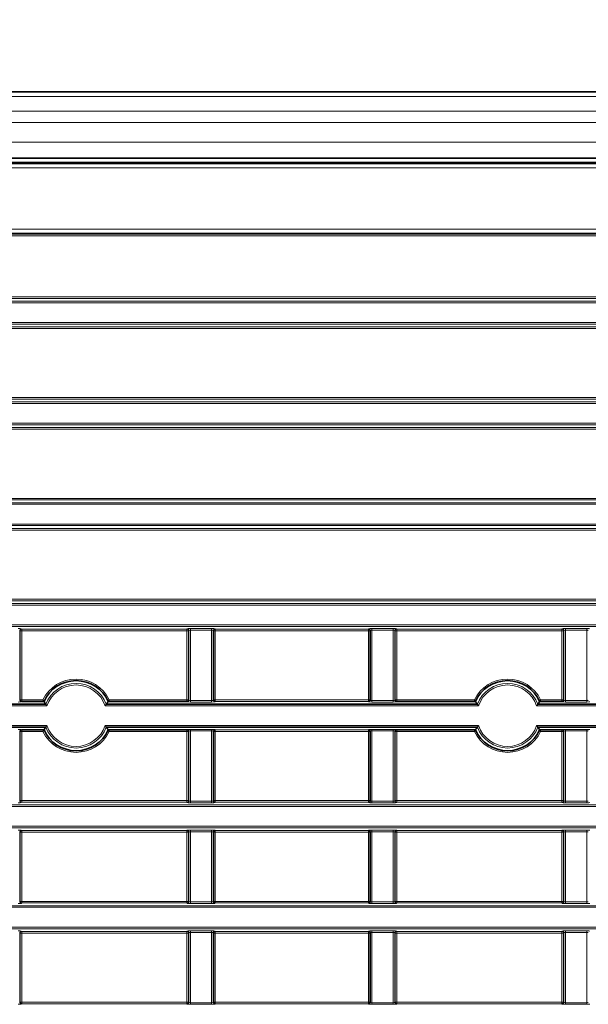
# Model space of a CAD drawing. Header units: millimetres. Extents: x 0 to 1118, y 0 to 864.
# Tile 100 of 256: x 91 to 109, y 505 to 535. Entities that reach past the tile are written whole.
import ezdxf

# ---------------------------------------------------------------- set-up
doc = ezdxf.new("R2010")
doc.units = ezdxf.units.MM
doc.styles.add('SLDTEXTSTYLE0', font='TXT', dxfattribs={"width": 0.605})
doc.dimstyles.new('SLDDIMSTYLE0', dxfattribs={"dimtxt": 3.175, "dimasz": 4.572, "dimexe": 0, "dimexo": 0.0625, "dimgap": 0.79375, "dimtad": 0, "dimtih": 1, "dimtoh": 1, "dimdec": 1, "dimlfac": 4, "dimrnd": 1e-09, "dimzin": 12, "dimdsep": 46, "dimtxsty": 'SLDTEXTSTYLE0', "dimsah": 1, "dimcen": 0.09, "dimadec": 0, "dimazin": 3, "dimtfac": 1, "dimtofl": 0, "dimtmove": 0, "dimatfit": 3, "dimfxl": 1, "dimfrac": 2, "dimtolj": 1, "dimtzin": 12, "dimarcsym": 0})
doc.dimstyles.new('SLDDIMSTYLE1', dxfattribs={"dimtxt": 3.175, "dimasz": 4.572, "dimexe": 0, "dimexo": 0.0625, "dimgap": 0.79375, "dimtad": 0, "dimtih": 1, "dimtoh": 1, "dimdec": 1, "dimlfac": 4, "dimrnd": 1e-09, "dimzin": 4, "dimdsep": 46, "dimtxsty": 'SLDTEXTSTYLE0', "dimsah": 1, "dimcen": 0.09, "dimadec": 0, "dimazin": 1, "dimtfac": 1, "dimtofl": 0, "dimtmove": 0, "dimatfit": 3, "dimfxl": 1, "dimfrac": 2, "dimtolj": 1, "dimtzin": 12, "dimarcsym": 0})

# ---------------------------------------------------------------- blocks, each defined once
blk = doc.blocks.new('_D')
at = {"color": 7, "linetype": 'Continuous', "lineweight": 0}
for p, q in [((142.949, 580.599), (141.858, 580.599)), ((141.858, 580.599), (141.858, 575.727)), ((151.438, 580.599), (152.529, 580.599)), ((152.529, 580.599), (152.529, 575.727)), ((26.374, 533.894), (26.374, 579.763)), ((257.099, 507.333), (257.099, 579.763)), ((26.374, 578.163), (129.126, 578.163)), ((257.099, 578.163), (154.347, 578.163)), ((141.858, 575.727), (142.949, 575.727)), ((152.529, 575.727), (151.438, 575.727))]:
    blk.add_line(p, q, dxfattribs=at)
at = {"color": 7, "linetype": 'Continuous', "lineweight": 18}
for points in [[(26.374, 578.163), (30.946, 577.401), (30.946, 578.925)], [(257.099, 578.163), (252.527, 578.925), (252.527, 577.401)]]:
    blk.add_solid(points, dxfattribs=at)
at = {"color": 7, "linetype": 'Continuous', "lineweight": 18, "char_height": 3.175, "attachment_point": 1, "style": 'SLDTEXTSTYLE0'}
for s, insert in [('922.9', (129.852, 579.819)), ('36.3', (142.949, 579.819))]:
    blk.add_mtext(s, dxfattribs=dict(at, insert=insert))
blk = doc.blocks.new('_D_1')
at = {"color": 7, "linetype": 'Continuous', "lineweight": 0}
for p, q in [((131.712, 569.439), (130.62, 569.439)), ((130.62, 569.439), (130.62, 564.566)), ((140.2, 569.439), (141.292, 569.439)), ((141.292, 569.439), (141.292, 564.566)), ((26.374, 529.101), (26.374, 568.602)), ((234.624, 526.227), (234.624, 568.602)), ((26.374, 567.002), (117.889, 567.002)), ((234.624, 567.002), (143.11, 567.002)), ((130.62, 564.566), (131.712, 564.566)), ((141.292, 564.566), (140.2, 564.566))]:
    blk.add_line(p, q, dxfattribs=at)
at = {"color": 7, "linetype": 'Continuous', "lineweight": 18}
for points in [[(26.374, 567.002), (30.946, 566.24), (30.946, 567.764)], [(234.624, 567.002), (230.052, 567.764), (230.052, 566.24)]]:
    blk.add_solid(points, dxfattribs=at)
at = {"color": 7, "linetype": 'Continuous', "lineweight": 18, "char_height": 3.175, "attachment_point": 1, "style": 'SLDTEXTSTYLE0'}
for s, insert in [('833.0', (118.615, 568.659)), ('32.8', (131.712, 568.659))]:
    blk.add_mtext(s, dxfattribs=dict(at, insert=insert))
blk = doc.blocks.new('_D_2')
at = {"color": 7, "linetype": 'Continuous', "lineweight": 0}
for p, q in [((131.712, 558.272), (130.62, 558.272)), ((130.62, 558.272), (130.62, 553.4)), ((140.2, 558.272), (141.292, 558.272)), ((141.292, 558.272), (141.292, 553.4)), ((29.477, 516.602), (29.477, 557.436)), ((231.522, 516.602), (231.522, 557.436)), ((29.477, 555.836), (117.889, 555.836)), ((231.522, 555.836), (143.11, 555.836)), ((130.62, 553.4), (131.712, 553.4)), ((141.292, 553.4), (140.2, 553.4))]:
    blk.add_line(p, q, dxfattribs=at)
at = {"color": 7, "linetype": 'Continuous', "lineweight": 18}
for points in [[(29.477, 555.836), (34.049, 555.074), (34.049, 556.598)], [(231.522, 555.836), (226.95, 556.598), (226.95, 555.074)]]:
    blk.add_solid(points, dxfattribs=at)
at = {"color": 7, "linetype": 'Continuous', "lineweight": 18, "char_height": 3.175, "attachment_point": 1, "style": 'SLDTEXTSTYLE0'}
for s, insert in [('808.2', (118.615, 557.492)), ('31.8', (131.712, 557.492))]:
    blk.add_mtext(s, dxfattribs=dict(at, insert=insert))

msp = doc.modelspace()

# ---------------------------------------------------------------- linework, layer by layer
at = {"color": 7, "linetype": 'Continuous', "lineweight": 35}
for p, q in [((222.4616, 533.2514), (38.5366, 533.2514)), ((222.4616, 531.1889), (38.5366, 531.1889)), ((37.7499, 531.0434), (223.2483, 531.0434)), ((91.0642, 514.3387), (91.7553, 514.3387)), ((93.7429, 514.3387), (96.184, 514.3387)), ((105.1303, 514.3387), (102.6892, 514.3387)), ((107.809, 514.3387), (107.1179, 514.3387)), ((91.8121, 514.2539), (59.4362, 514.2539)), ((93.6862, 514.2539), (105.1871, 514.2539)), ((107.0612, 514.2539), (139.4371, 514.2539)), ((59.4362, 513.5414), (91.8121, 513.5414)), ((91.7553, 513.4567), (91.0642, 513.4567)), ((105.1871, 513.5414), (93.6862, 513.5414)), ((96.184, 513.4567), (93.7429, 513.4567)), ((102.6892, 513.4567), (105.1303, 513.4567)), ((139.4371, 513.5414), (107.0612, 513.5414)), ((107.1179, 513.4567), (107.809, 513.4567))]:
    msp.add_line(p, q, dxfattribs=at)
at = {"color": 7, "linetype": 'Continuous', "lineweight": 18}
for p, q in [((222.4616, 533.105), (38.5366, 533.105)), ((222.4616, 532.6479), (38.5366, 532.6479)), ((222.4616, 532.2943), (38.5366, 532.2943)), ((222.4616, 531.6889), (38.5366, 531.6889)), ((222.4616, 531.0639), (38.5366, 531.0639)), ((37.7608, 531.0171), (223.2374, 531.0171)), ((223.2374, 530.8922), (37.7608, 530.8922)), ((42.4262, 528.9868), (218.572, 528.9868)), ((218.572, 528.8618), (42.4262, 528.8618)), ((42.4531, 528.8349), (218.5451, 528.8349)), ((218.5451, 528.7849), (42.4531, 528.7849)), ((42.8451, 526.8886), (218.1531, 526.8886)), ((218.0533, 526.8387), (42.9449, 526.8387)), ((43.6611, 526.7539), (217.3371, 526.7539)), ((217.3371, 526.704), (43.6611, 526.704)), ((218.1531, 525.9067), (42.8451, 525.9067)), ((42.9449, 525.9567), (218.0533, 525.9567)), ((43.6611, 526.0914), (217.3371, 526.0914)), ((217.3371, 526.0414), (43.6611, 526.0414)), ((42.8445, 523.7636), (218.1537, 523.7636)), ((218.0539, 523.7137), (42.9444, 523.7137)), ((43.6605, 523.6289), (217.3377, 523.6289)), ((217.3377, 523.579), (43.6605, 523.579)), ((42.9444, 522.8317), (218.0539, 522.8317)), ((43.6605, 522.9664), (217.3377, 522.9664)), ((217.3377, 522.9164), (43.6605, 522.9164)), ((218.1537, 522.7817), (42.8445, 522.7817)), ((35.9277, 520.5039), (225.0705, 520.5039)), ((225.0705, 520.454), (35.9277, 520.454)), ((37.5047, 520.6386), (223.4935, 520.6386)), ((223.4935, 520.5887), (37.5047, 520.5887)), ((35.9277, 519.8414), (225.0705, 519.8414)), ((225.0705, 519.7914), (35.9277, 519.7914)), ((37.5047, 519.7067), (223.4935, 519.7067)), ((223.4935, 519.6567), (37.5047, 519.6567)), ((35.9277, 517.3789), (225.0705, 517.3789)), ((225.0705, 517.329), (35.9277, 517.329)), ((37.5047, 517.5136), (223.4935, 517.5136)), ((223.4935, 517.4637), (37.5047, 517.4637)), ((35.9277, 516.7164), (225.0705, 516.7164)), ((225.0705, 516.6664), (35.9277, 516.6664)), ((91.0016, 514.3759), (91.0016, 516.5444)), ((91.0016, 516.5444), (91.0143, 516.5317)), ((91.0143, 516.5317), (91.0143, 514.3886)), ((91.0143, 516.5317), (91.0642, 516.5317)), ((91.0642, 516.5817), (91.0515, 516.5944)), ((96.184, 516.5817), (91.0642, 516.5817)), ((91.0642, 516.5317), (91.0642, 516.5817)), ((91.0642, 514.3886), (91.0642, 516.5317)), ((91.0642, 516.5317), (96.184, 516.5317)), ((96.1967, 516.5944), (96.184, 516.5817)), ((96.184, 516.5817), (96.184, 516.5317)), ((96.184, 516.5317), (96.2339, 516.5317)), ((96.184, 516.5317), (96.184, 514.3886)), ((96.2339, 516.5317), (96.2466, 516.5444)), ((96.2339, 514.3886), (96.2339, 516.5317)), ((96.2466, 516.5444), (96.2466, 514.3759)), ((96.9517, 516.5993), (96.2966, 516.5993)), ((96.2966, 516.5494), (96.2966, 516.5993)), ((96.2966, 516.5494), (96.9517, 516.5494)), ((96.2966, 514.3709), (96.2966, 516.5494)), ((96.9517, 516.5494), (96.9517, 516.5993)), ((96.9517, 516.5494), (96.9517, 514.3709)), ((97.0016, 514.3759), (97.0016, 516.5444)), ((97.0016, 516.5444), (97.0143, 516.5317)), ((97.0143, 516.5317), (97.0143, 514.3886)), ((97.0143, 516.5317), (97.0642, 516.5317)), ((97.0642, 516.5817), (97.0515, 516.5944)), ((97.0642, 516.5817), (101.809, 516.5817)), ((97.0642, 516.5317), (97.0642, 516.5817)), ((97.0642, 514.3886), (97.0642, 516.5317)), ((101.809, 516.5317), (97.0642, 516.5317)), ((101.809, 516.5817), (101.8217, 516.5944)), ((101.809, 516.5317), (101.809, 516.5817)), ((101.809, 514.3886), (101.809, 516.5317)), ((101.8589, 516.5317), (101.809, 516.5317)), ((101.8716, 516.5444), (101.8589, 516.5317)), ((101.8589, 516.5317), (101.8589, 514.3886)), ((101.8716, 514.3759), (101.8716, 516.5444)), ((101.9216, 516.5993), (102.5767, 516.5993)), ((101.9216, 516.5494), (101.9216, 516.5993)), ((102.5767, 516.5494), (101.9216, 516.5494)), ((101.9216, 516.5494), (101.9216, 514.3709)), ((102.5767, 516.5494), (102.5767, 516.5993)), ((102.5767, 514.3709), (102.5767, 516.5494)), ((102.6266, 516.5444), (102.6266, 514.3759)), ((102.6393, 516.5317), (102.6266, 516.5444)), ((102.6393, 514.3886), (102.6393, 516.5317)), ((102.6892, 516.5317), (102.6393, 516.5317)), ((102.6765, 516.5944), (102.6892, 516.5817)), ((102.6892, 516.5817), (107.809, 516.5817)), ((102.6892, 516.5817), (102.6892, 516.5317)), ((107.809, 516.5317), (102.6892, 516.5317)), ((102.6892, 516.5317), (102.6892, 514.3886)), ((107.809, 516.5817), (107.8217, 516.5944)), ((107.809, 516.5317), (107.809, 516.5817)), ((107.8589, 516.5317), (107.809, 516.5317)), ((107.809, 514.3886), (107.809, 516.5317)), ((107.8716, 516.5444), (107.8589, 516.5317)), ((107.8589, 516.5317), (107.8589, 514.3886)), ((107.8716, 514.3759), (107.8716, 516.5444)), ((107.9216, 516.5993), (108.5767, 516.5993)), ((107.9216, 516.5494), (107.9216, 516.5993)), ((108.5767, 516.5494), (107.9216, 516.5494)), ((107.9216, 516.5494), (107.9216, 514.3709)), ((108.5767, 516.5494), (108.5767, 516.5993)), ((108.5767, 514.3709), (108.5767, 516.5494)), ((91.0143, 514.3886), (91.0016, 514.3759)), ((91.0642, 514.3886), (91.0143, 514.3886)), ((91.0515, 514.326), (91.0642, 514.3387)), ((91.0642, 514.3387), (91.0642, 514.3886)), ((91.7233, 514.3886), (91.0642, 514.3886)), ((96.184, 514.3886), (93.7749, 514.3886)), ((96.184, 514.3886), (96.184, 514.3387)), ((96.2339, 514.3886), (96.184, 514.3886)), ((96.184, 514.3387), (96.1967, 514.326)), ((96.2466, 514.3759), (96.2339, 514.3886)), ((96.2966, 514.321), (96.2966, 514.3709)), ((96.9517, 514.3709), (96.2966, 514.3709)), ((96.2966, 514.321), (96.9517, 514.321)), ((96.9517, 514.321), (96.9517, 514.3709)), ((97.0143, 514.3886), (97.0016, 514.3759)), ((97.0642, 514.3886), (97.0143, 514.3886)), ((97.0515, 514.326), (97.0642, 514.3387)), ((97.0642, 514.3387), (97.0642, 514.3886)), ((97.0642, 514.3886), (101.809, 514.3886)), ((101.809, 514.3387), (97.0642, 514.3387)), ((101.809, 514.3387), (101.809, 514.3886)), ((101.809, 514.3886), (101.8589, 514.3886)), ((101.8217, 514.326), (101.809, 514.3387)), ((101.8589, 514.3886), (101.8716, 514.3759)), ((101.9216, 514.321), (101.9216, 514.3709)), ((101.9216, 514.3709), (102.5767, 514.3709)), ((102.5767, 514.321), (101.9216, 514.321)), ((102.5767, 514.321), (102.5767, 514.3709)), ((102.6266, 514.3759), (102.6393, 514.3886)), ((102.6393, 514.3886), (102.6892, 514.3886)), ((102.6892, 514.3387), (102.6765, 514.326)), ((102.6892, 514.3886), (102.6892, 514.3387)), ((102.6892, 514.3886), (105.0983, 514.3886)), ((107.1499, 514.3886), (107.809, 514.3886)), ((107.809, 514.3387), (107.809, 514.3886)), ((107.809, 514.3886), (107.8589, 514.3886)), ((107.8217, 514.326), (107.809, 514.3387)), ((107.8589, 514.3886), (107.8716, 514.3759)), ((107.9216, 514.321), (107.9216, 514.3709)), ((107.9216, 514.3709), (108.5767, 514.3709)), ((108.5767, 514.321), (107.9216, 514.321)), ((108.5767, 514.321), (108.5767, 514.3709)), ((59.4011, 514.204), (91.8471, 514.204)), ((105.2221, 514.204), (93.6511, 514.204)), ((139.4721, 514.204), (107.0261, 514.204)), ((91.8471, 513.5914), (59.4011, 513.5914)), ((91.0016, 511.2509), (91.0016, 513.4194)), ((91.0016, 513.4194), (91.0143, 513.4067)), ((91.0143, 513.4067), (91.0143, 511.2636)), ((91.0143, 513.4067), (91.0642, 513.4067)), ((91.0642, 513.4567), (91.0515, 513.4694)), ((91.0642, 513.4067), (91.0642, 513.4567)), ((91.0642, 513.4067), (91.7233, 513.4067)), ((91.0642, 511.2636), (91.0642, 513.4067)), ((93.6511, 513.5914), (105.2221, 513.5914)), ((93.7749, 513.4067), (96.184, 513.4067)), ((96.1967, 513.4694), (96.184, 513.4567)), ((96.184, 513.4567), (96.184, 513.4067)), ((96.184, 513.4067), (96.2339, 513.4067)), ((96.184, 513.4067), (96.184, 511.2636)), ((96.2339, 513.4067), (96.2466, 513.4194)), ((96.2339, 511.2636), (96.2339, 513.4067)), ((96.2466, 513.4194), (96.2466, 511.2509)), ((96.9517, 513.4743), (96.2966, 513.4743)), ((96.2966, 513.4244), (96.2966, 513.4743)), ((96.2966, 513.4244), (96.9517, 513.4244)), ((96.2966, 511.2459), (96.2966, 513.4244)), ((96.9517, 513.4244), (96.9517, 513.4743)), ((96.9517, 513.4244), (96.9517, 511.2459)), ((97.0016, 511.2509), (97.0016, 513.4194)), ((97.0016, 513.4194), (97.0143, 513.4067)), ((97.0143, 513.4067), (97.0143, 511.2636)), ((97.0143, 513.4067), (97.0642, 513.4067)), ((97.0642, 513.4567), (97.0515, 513.4694)), ((97.0642, 513.4567), (101.809, 513.4567)), ((97.0642, 513.4067), (97.0642, 513.4567)), ((97.0642, 511.2636), (97.0642, 513.4067)), ((101.809, 513.4067), (97.0642, 513.4067)), ((101.809, 513.4567), (101.8217, 513.4694)), ((101.809, 513.4067), (101.809, 513.4567)), ((101.8589, 513.4067), (101.809, 513.4067)), ((101.809, 511.2636), (101.809, 513.4067)), ((101.8716, 513.4194), (101.8589, 513.4067)), ((101.8589, 513.4067), (101.8589, 511.2636)), ((101.8716, 511.2509), (101.8716, 513.4194)), ((101.9216, 513.4743), (102.5767, 513.4743)), ((101.9216, 513.4244), (101.9216, 513.4743)), ((102.5767, 513.4244), (101.9216, 513.4244)), ((101.9216, 513.4244), (101.9216, 511.2459)), ((102.5767, 513.4244), (102.5767, 513.4743)), ((102.5767, 511.2459), (102.5767, 513.4244)), ((102.6266, 513.4194), (102.6266, 511.2509)), ((102.6393, 513.4067), (102.6266, 513.4194)), ((102.6393, 511.2636), (102.6393, 513.4067)), ((102.6892, 513.4067), (102.6393, 513.4067)), ((102.6765, 513.4694), (102.6892, 513.4567)), ((102.6892, 513.4567), (102.6892, 513.4067)), ((105.0983, 513.4067), (102.6892, 513.4067)), ((102.6892, 513.4067), (102.6892, 511.2636)), ((107.0261, 513.5914), (139.4721, 513.5914)), ((107.809, 513.4067), (107.1499, 513.4067)), ((107.809, 513.4567), (107.8217, 513.4694)), ((107.809, 513.4067), (107.809, 513.4567)), ((107.8589, 513.4067), (107.809, 513.4067)), ((107.809, 511.2636), (107.809, 513.4067)), ((107.8716, 513.4194), (107.8589, 513.4067)), ((107.8589, 513.4067), (107.8589, 511.2636)), ((107.8716, 511.2509), (107.8716, 513.4194)), ((107.9216, 513.4743), (108.5767, 513.4743)), ((107.9216, 513.4244), (107.9216, 513.4743)), ((108.5767, 513.4244), (107.9216, 513.4244)), ((107.9216, 513.4244), (107.9216, 511.2459)), ((108.5767, 513.4244), (108.5767, 513.4743)), ((108.5767, 511.2459), (108.5767, 513.4244)), ((91.0143, 511.2636), (91.0016, 511.2509)), ((91.0642, 511.2636), (91.0143, 511.2636)), ((91.0515, 511.201), (91.0642, 511.2137)), ((91.0642, 511.2137), (91.0642, 511.2636)), ((96.184, 511.2636), (91.0642, 511.2636)), ((91.0642, 511.2137), (96.184, 511.2137)), ((96.2339, 511.2636), (96.184, 511.2636)), ((96.184, 511.2636), (96.184, 511.2137)), ((96.184, 511.2137), (96.1967, 511.201)), ((96.2466, 511.2509), (96.2339, 511.2636)), ((96.2966, 511.196), (96.2966, 511.2459)), ((96.9517, 511.2459), (96.2966, 511.2459)), ((96.9517, 511.196), (96.9517, 511.2459)), ((97.0143, 511.2636), (97.0016, 511.2509)), ((97.0642, 511.2636), (97.0143, 511.2636)), ((97.0515, 511.201), (97.0642, 511.2137)), ((97.0642, 511.2137), (97.0642, 511.2636)), ((97.0642, 511.2636), (101.809, 511.2636)), ((101.809, 511.2137), (97.0642, 511.2137)), ((101.809, 511.2137), (101.809, 511.2636)), ((101.809, 511.2636), (101.8589, 511.2636)), ((101.8217, 511.201), (101.809, 511.2137)), ((101.8589, 511.2636), (101.8716, 511.2509)), ((101.9216, 511.196), (101.9216, 511.2459)), ((101.9216, 511.2459), (102.5767, 511.2459)), ((102.5767, 511.196), (102.5767, 511.2459)), ((102.6266, 511.2509), (102.6393, 511.2636)), ((102.6393, 511.2636), (102.6892, 511.2636)), ((102.6892, 511.2137), (102.6765, 511.201)), ((102.6892, 511.2636), (102.6892, 511.2137)), ((102.6892, 511.2636), (107.809, 511.2636)), ((107.809, 511.2137), (102.6892, 511.2137)), ((107.809, 511.2137), (107.809, 511.2636)), ((107.809, 511.2636), (107.8589, 511.2636)), ((107.8217, 511.201), (107.809, 511.2137)), ((107.8589, 511.2636), (107.8716, 511.2509)), ((107.9216, 511.196), (107.9216, 511.2459)), ((107.9216, 511.2459), (108.5767, 511.2459)), ((108.5767, 511.196), (108.5767, 511.2459)), ((35.9277, 511.1289), (225.0705, 511.1289)), ((225.0705, 511.079), (35.9277, 511.079)), ((96.2966, 511.196), (96.9517, 511.196)), ((102.5767, 511.196), (101.9216, 511.196)), ((108.5767, 511.196), (107.9216, 511.196)), ((35.9277, 510.4664), (225.0705, 510.4664)), ((225.0705, 510.4164), (35.9277, 510.4164)), ((91.0016, 508.1259), (91.0016, 510.2944)), ((91.0016, 510.2944), (91.0143, 510.2817)), ((91.0642, 510.3317), (91.0515, 510.3444)), ((96.184, 510.3317), (91.0642, 510.3317)), ((91.0642, 510.2817), (91.0642, 510.3317)), ((96.1967, 510.3444), (96.184, 510.3317)), ((96.184, 510.3317), (96.184, 510.2817)), ((96.2339, 510.2817), (96.2466, 510.2944)), ((96.2466, 510.2944), (96.2466, 508.1259)), ((96.9517, 510.3493), (96.2966, 510.3493)), ((96.2966, 510.2994), (96.2966, 510.3493)), ((96.2966, 510.2994), (96.9517, 510.2994)), ((96.2966, 508.1209), (96.2966, 510.2994)), ((96.9517, 510.2994), (96.9517, 510.3493)), ((96.9517, 510.2994), (96.9517, 508.1209)), ((97.0016, 508.1259), (97.0016, 510.2944)), ((97.0016, 510.2944), (97.0143, 510.2817)), ((97.0642, 510.3317), (97.0515, 510.3444)), ((97.0642, 510.3317), (101.809, 510.3317)), ((97.0642, 510.2817), (97.0642, 510.3317)), ((101.809, 510.3317), (101.8217, 510.3444)), ((101.809, 510.2817), (101.809, 510.3317)), ((101.8716, 510.2944), (101.8589, 510.2817)), ((101.8716, 508.1259), (101.8716, 510.2944)), ((101.9216, 510.3493), (102.5767, 510.3493)), ((101.9216, 510.2994), (101.9216, 510.3493)), ((102.5767, 510.2994), (101.9216, 510.2994)), ((101.9216, 510.2994), (101.9216, 508.1209)), ((102.5767, 510.2994), (102.5767, 510.3493)), ((102.5767, 508.1209), (102.5767, 510.2994)), ((102.6266, 510.2944), (102.6266, 508.1259)), ((102.6393, 510.2817), (102.6266, 510.2944)), ((102.6765, 510.3444), (102.6892, 510.3317)), ((102.6892, 510.3317), (107.809, 510.3317)), ((102.6892, 510.3317), (102.6892, 510.2817)), ((107.809, 510.3317), (107.8217, 510.3444)), ((107.809, 510.2817), (107.809, 510.3317)), ((107.8716, 510.2944), (107.8589, 510.2817)), ((107.8716, 508.1259), (107.8716, 510.2944)), ((107.9216, 510.3493), (108.5767, 510.3493)), ((107.9216, 510.2994), (107.9216, 510.3493)), ((108.5767, 510.2994), (107.9216, 510.2994)), ((107.9216, 510.2994), (107.9216, 508.1209)), ((108.5767, 510.2994), (108.5767, 510.3493)), ((108.5767, 508.1209), (108.5767, 510.2994)), ((91.0143, 510.2817), (91.0143, 508.1386)), ((91.0143, 510.2817), (91.0642, 510.2817)), ((91.0642, 508.1386), (91.0642, 510.2817)), ((91.0642, 510.2817), (96.184, 510.2817)), ((96.184, 510.2817), (96.2339, 510.2817)), ((96.184, 510.2817), (96.184, 508.1386)), ((96.2339, 508.1386), (96.2339, 510.2817)), ((97.0143, 510.2817), (97.0143, 508.1386)), ((97.0143, 510.2817), (97.0642, 510.2817)), ((101.809, 510.2817), (97.0642, 510.2817)), ((97.0642, 508.1386), (97.0642, 510.2817)), ((101.8589, 510.2817), (101.809, 510.2817)), ((101.809, 508.1386), (101.809, 510.2817)), ((101.8589, 510.2817), (101.8589, 508.1386)), ((102.6393, 508.1386), (102.6393, 510.2817)), ((102.6892, 510.2817), (102.6393, 510.2817)), ((107.809, 510.2817), (102.6892, 510.2817)), ((102.6892, 510.2817), (102.6892, 508.1386)), ((107.8589, 510.2817), (107.809, 510.2817)), ((107.809, 508.1386), (107.809, 510.2817)), ((107.8589, 510.2817), (107.8589, 508.1386)), ((35.9277, 508.0039), (225.0705, 508.0039)), ((225.0705, 507.954), (35.9277, 507.954)), ((91.0143, 508.1386), (91.0016, 508.1259)), ((91.0642, 508.1386), (91.0143, 508.1386)), ((91.0515, 508.076), (91.0642, 508.0887)), ((91.0642, 508.0887), (91.0642, 508.1386)), ((96.184, 508.1386), (91.0642, 508.1386)), ((91.0642, 508.0887), (96.184, 508.0887)), ((96.2339, 508.1386), (96.184, 508.1386)), ((96.184, 508.1386), (96.184, 508.0887)), ((96.184, 508.0887), (96.1967, 508.076)), ((96.2466, 508.1259), (96.2339, 508.1386)), ((96.2966, 508.071), (96.2966, 508.1209)), ((96.9517, 508.1209), (96.2966, 508.1209)), ((96.2966, 508.071), (96.9517, 508.071)), ((96.9517, 508.071), (96.9517, 508.1209)), ((97.0143, 508.1386), (97.0016, 508.1259)), ((97.0642, 508.1386), (97.0143, 508.1386)), ((97.0515, 508.076), (97.0642, 508.0887)), ((97.0642, 508.0887), (97.0642, 508.1386)), ((97.0642, 508.1386), (101.809, 508.1386)), ((101.809, 508.0887), (97.0642, 508.0887)), ((101.809, 508.0887), (101.809, 508.1386)), ((101.809, 508.1386), (101.8589, 508.1386)), ((101.8217, 508.076), (101.809, 508.0887)), ((101.8589, 508.1386), (101.8716, 508.1259)), ((101.9216, 508.071), (101.9216, 508.1209)), ((101.9216, 508.1209), (102.5767, 508.1209)), ((102.5767, 508.071), (101.9216, 508.071)), ((102.5767, 508.071), (102.5767, 508.1209)), ((102.6266, 508.1259), (102.6393, 508.1386)), ((102.6393, 508.1386), (102.6892, 508.1386)), ((102.6892, 508.0887), (102.6765, 508.076)), ((102.6892, 508.1386), (102.6892, 508.0887)), ((102.6892, 508.1386), (107.809, 508.1386)), ((107.809, 508.0887), (102.6892, 508.0887)), ((107.809, 508.0887), (107.809, 508.1386)), ((107.809, 508.1386), (107.8589, 508.1386)), ((107.8217, 508.076), (107.809, 508.0887)), ((107.8589, 508.1386), (107.8716, 508.1259)), ((107.9216, 508.071), (107.9216, 508.1209)), ((107.9216, 508.1209), (108.5767, 508.1209)), ((108.5767, 508.071), (107.9216, 508.071)), ((108.5767, 508.071), (108.5767, 508.1209)), ((35.9277, 507.3414), (225.0705, 507.3414)), ((225.0705, 507.2914), (35.9277, 507.2914)), ((91.0016, 505.0009), (91.0016, 507.1694)), ((91.0016, 507.1694), (91.0143, 507.1567)), ((91.0143, 507.1567), (91.0143, 505.0136)), ((91.0143, 507.1567), (91.0642, 507.1567)), ((91.0642, 507.2067), (91.0515, 507.2194)), ((96.184, 507.2067), (91.0642, 507.2067)), ((91.0642, 507.1567), (91.0642, 507.2067)), ((91.0642, 507.1567), (96.184, 507.1567)), ((91.0642, 505.0136), (91.0642, 507.1567)), ((96.1967, 507.2194), (96.184, 507.2067)), ((96.184, 507.2067), (96.184, 507.1567)), ((96.184, 507.1567), (96.2339, 507.1567)), ((96.184, 507.1567), (96.184, 505.0136)), ((96.2339, 507.1567), (96.2466, 507.1694)), ((96.2339, 505.0136), (96.2339, 507.1567)), ((96.2466, 507.1694), (96.2466, 505.0009)), ((96.9517, 507.2243), (96.2966, 507.2243)), ((96.2966, 507.1744), (96.2966, 507.2243)), ((96.2966, 507.1744), (96.9517, 507.1744)), ((96.2966, 504.9959), (96.2966, 507.1744)), ((96.9517, 507.1744), (96.9517, 507.2243)), ((96.9517, 507.1744), (96.9517, 504.9959)), ((97.0016, 505.0009), (97.0016, 507.1694)), ((97.0016, 507.1694), (97.0143, 507.1567)), ((97.0143, 507.1567), (97.0143, 505.0136)), ((97.0143, 507.1567), (97.0642, 507.1567)), ((97.0642, 507.2067), (97.0515, 507.2194)), ((97.0642, 507.2067), (101.809, 507.2067)), ((97.0642, 507.1567), (97.0642, 507.2067)), ((101.809, 507.1567), (97.0642, 507.1567)), ((97.0642, 505.0136), (97.0642, 507.1567)), ((101.809, 507.2067), (101.8217, 507.2194)), ((101.809, 507.1567), (101.809, 507.2067)), ((101.809, 505.0136), (101.809, 507.1567)), ((101.8589, 507.1567), (101.809, 507.1567)), ((101.8716, 507.1694), (101.8589, 507.1567)), ((101.8589, 507.1567), (101.8589, 505.0136)), ((101.8716, 505.0009), (101.8716, 507.1694)), ((101.9216, 507.2243), (102.5767, 507.2243)), ((101.9216, 507.1744), (101.9216, 507.2243)), ((102.5767, 507.1744), (101.9216, 507.1744)), ((101.9216, 507.1744), (101.9216, 504.9959)), ((102.5767, 507.1744), (102.5767, 507.2243)), ((102.5767, 504.9959), (102.5767, 507.1744)), ((102.6266, 507.1694), (102.6266, 505.0009)), ((102.6393, 507.1567), (102.6266, 507.1694)), ((102.6393, 505.0136), (102.6393, 507.1567)), ((102.6892, 507.1567), (102.6393, 507.1567)), ((102.6765, 507.2194), (102.6892, 507.2067)), ((102.6892, 507.2067), (107.809, 507.2067)), ((102.6892, 507.2067), (102.6892, 507.1567)), ((102.6892, 507.1567), (102.6892, 505.0136)), ((107.809, 507.1567), (102.6892, 507.1567)), ((107.809, 507.2067), (107.8217, 507.2194)), ((107.809, 507.1567), (107.809, 507.2067)), ((107.8589, 507.1567), (107.809, 507.1567)), ((107.809, 505.0136), (107.809, 507.1567)), ((107.8716, 507.1694), (107.8589, 507.1567)), ((107.8589, 507.1567), (107.8589, 505.0136)), ((107.8716, 505.0009), (107.8716, 507.1694)), ((107.9216, 507.2243), (108.5767, 507.2243)), ((107.9216, 507.1744), (107.9216, 507.2243)), ((108.5767, 507.1744), (107.9216, 507.1744)), ((107.9216, 507.1744), (107.9216, 504.9959)), ((108.5767, 507.1744), (108.5767, 507.2243)), ((108.5767, 504.9959), (108.5767, 507.1744)), ((91.0143, 505.0136), (91.0016, 505.0009)), ((91.0642, 505.0136), (91.0143, 505.0136)), ((91.0515, 504.951), (91.0642, 504.9637)), ((91.0642, 504.9637), (91.0642, 505.0136)), ((96.184, 505.0136), (91.0642, 505.0136)), ((91.0642, 504.9637), (96.184, 504.9637)), ((96.2339, 505.0136), (96.184, 505.0136)), ((96.184, 505.0136), (96.184, 504.9637)), ((96.184, 504.9637), (96.1967, 504.951)), ((96.2466, 505.0009), (96.2339, 505.0136)), ((96.2966, 504.946), (96.2966, 504.9959)), ((96.9517, 504.9959), (96.2966, 504.9959)), ((96.2966, 504.946), (96.9517, 504.946)), ((96.9517, 504.946), (96.9517, 504.9959)), ((97.0143, 505.0136), (97.0016, 505.0009)), ((97.0642, 505.0136), (97.0143, 505.0136)), ((97.0515, 504.951), (97.0642, 504.9637)), ((97.0642, 504.9637), (97.0642, 505.0136)), ((97.0642, 505.0136), (101.809, 505.0136)), ((101.809, 504.9637), (97.0642, 504.9637)), ((101.809, 504.9637), (101.809, 505.0136)), ((101.809, 505.0136), (101.8589, 505.0136)), ((101.8217, 504.951), (101.809, 504.9637)), ((101.8589, 505.0136), (101.8716, 505.0009)), ((101.9216, 504.946), (101.9216, 504.9959)), ((101.9216, 504.9959), (102.5767, 504.9959)), ((102.5767, 504.946), (101.9216, 504.946)), ((102.5767, 504.946), (102.5767, 504.9959)), ((102.6266, 505.0009), (102.6393, 505.0136)), ((102.6393, 505.0136), (102.6892, 505.0136)), ((102.6892, 504.9637), (102.6765, 504.951)), ((102.6892, 505.0136), (102.6892, 504.9637)), ((102.6892, 505.0136), (107.809, 505.0136)), ((107.809, 504.9637), (102.6892, 504.9637)), ((107.809, 504.9637), (107.809, 505.0136)), ((107.809, 505.0136), (107.8589, 505.0136)), ((107.8217, 504.951), (107.809, 504.9637)), ((107.8589, 505.0136), (107.8716, 505.0009)), ((107.9216, 504.946), (107.9216, 504.9959)), ((107.9216, 504.9959), (108.5767, 504.9959)), ((108.5767, 504.946), (107.9216, 504.946)), ((108.5767, 504.946), (108.5767, 504.9959))]:
    msp.add_line(p, q, dxfattribs=at)
for centre, radius, start, end in [((91.0517, 516.5443), 0.0501, 90.1836, 179.8164), ((91.0644, 516.5316), 0.0501, 90.1836, 179.8164), ((96.1838, 516.5316), 0.0501, 0.1836, 89.8164), ((96.1965, 516.5443), 0.0501, 0.1836, 89.8164), ((97.0517, 516.5443), 0.0501, 90.1836, 179.8164), ((97.0644, 516.5316), 0.0501, 90.1836, 179.8164), ((101.8088, 516.5316), 0.0501, 0.1836, 89.8164), ((101.8215, 516.5443), 0.0501, 0.1836, 89.8164), ((102.6767, 516.5443), 0.0501, 90.1836, 179.8164), ((102.6894, 516.5316), 0.0501, 90.1836, 179.8164), ((107.8088, 516.5316), 0.0501, 0.1836, 89.8164), ((107.8215, 516.5443), 0.0501, 0.1836, 89.8164), ((92.7491, 513.8977), 1.1372, 25.57654, 154.42346), ((92.7491, 513.8977), 1.0025, 20.81495, 159.18505), ((106.1241, 513.8977), 1.1372, 25.57654, 154.42346), ((106.1241, 513.8977), 1.0025, 20.81495, 159.18505), ((92.7491, 513.8977), 0.9526, 18.75724, 161.24276), ((106.1241, 513.8977), 0.9526, 18.75724, 161.24276), ((91.0517, 514.3761), 0.0501, 180.1836, 269.8164), ((91.0644, 514.3888), 0.0501, 180.1836, 269.8164), ((96.1838, 514.3888), 0.0501, 270.1836, 359.8164), ((96.1965, 514.3761), 0.0501, 270.1836, 359.8164), ((97.0517, 514.3761), 0.0501, 180.1836, 269.8164), ((97.0644, 514.3888), 0.0501, 180.1836, 269.8164), ((101.8088, 514.3888), 0.0501, 270.1836, 359.8164), ((101.8215, 514.3761), 0.0501, 270.1836, 359.8164), ((102.6767, 514.3761), 0.0501, 180.1836, 269.8164), ((102.6894, 514.3888), 0.0501, 180.1836, 269.8164), ((107.8088, 514.3888), 0.0501, 270.1836, 359.8164), ((107.8215, 514.3761), 0.0501, 270.1836, 359.8164), ((91.0517, 513.4193), 0.0501, 90.1836, 179.8164), ((91.0644, 513.4066), 0.0501, 90.1836, 179.8164), ((92.7491, 513.8977), 1.1372, 205.57654, 334.42346), ((92.7491, 513.8977), 1.0025, 200.81495, 339.18505), ((92.7491, 513.8977), 0.9526, 198.75724, 341.24276), ((96.1838, 513.4066), 0.0501, 0.1836, 89.8164), ((96.1965, 513.4193), 0.0501, 0.1836, 89.8164), ((97.0517, 513.4193), 0.0501, 90.1836, 179.8164), ((97.0644, 513.4066), 0.0501, 90.1836, 179.8164), ((101.8088, 513.4066), 0.0501, 0.1836, 89.8164), ((101.8215, 513.4193), 0.0501, 0.1836, 89.8164), ((102.6767, 513.4193), 0.0501, 90.1836, 179.8164), ((102.6894, 513.4066), 0.0501, 90.1836, 179.8164), ((106.1241, 513.8977), 1.1372, 205.57654, 334.42346), ((106.1241, 513.8977), 1.0025, 200.81495, 339.18505), ((106.1241, 513.8977), 0.9526, 198.75724, 341.24276), ((107.8088, 513.4066), 0.0501, 0.1836, 89.8164), ((107.8215, 513.4193), 0.0501, 0.1836, 89.8164), ((91.0517, 511.2511), 0.0501, 180.1836, 269.8164), ((91.0644, 511.2638), 0.0501, 180.1836, 269.8164), ((96.1838, 511.2638), 0.0501, 270.1836, 359.8164), ((96.1965, 511.2511), 0.0501, 270.1836, 359.8164), ((97.0517, 511.2511), 0.0501, 180.1836, 269.8164), ((97.0644, 511.2638), 0.0501, 180.1836, 269.8164), ((101.8088, 511.2638), 0.0501, 270.1836, 359.8164), ((101.8215, 511.2511), 0.0501, 270.1836, 359.8164), ((102.6767, 511.2511), 0.0501, 180.1836, 269.8164), ((102.6894, 511.2638), 0.0501, 180.1836, 269.8164), ((107.8088, 511.2638), 0.0501, 270.1836, 359.8164), ((107.8215, 511.2511), 0.0501, 270.1836, 359.8164), ((91.0517, 510.2943), 0.0501, 90.1836, 179.8164), ((91.0644, 510.2816), 0.0501, 90.1836, 179.8164), ((96.1838, 510.2816), 0.0501, 0.1836, 89.8164), ((96.1965, 510.2943), 0.0501, 0.1836, 89.8164), ((97.0517, 510.2943), 0.0501, 90.1836, 179.8164), ((97.0644, 510.2816), 0.0501, 90.1836, 179.8164), ((101.8088, 510.2816), 0.0501, 0.1836, 89.8164), ((101.8215, 510.2943), 0.0501, 0.1836, 89.8164), ((102.6767, 510.2943), 0.0501, 90.1836, 179.8164), ((102.6894, 510.2816), 0.0501, 90.1836, 179.8164), ((107.8088, 510.2816), 0.0501, 0.1836, 89.8164), ((107.8215, 510.2943), 0.0501, 0.1836, 89.8164), ((91.0517, 508.1261), 0.0501, 180.1836, 269.8164), ((91.0644, 508.1388), 0.0501, 180.1836, 269.8164), ((96.1838, 508.1388), 0.0501, 270.1836, 359.8164), ((96.1965, 508.1261), 0.0501, 270.1836, 359.8164), ((97.0517, 508.1261), 0.0501, 180.1836, 269.8164), ((97.0644, 508.1388), 0.0501, 180.1836, 269.8164), ((101.8088, 508.1388), 0.0501, 270.1836, 359.8164), ((101.8215, 508.1261), 0.0501, 270.1836, 359.8164), ((102.6767, 508.1261), 0.0501, 180.1836, 269.8164), ((102.6894, 508.1388), 0.0501, 180.1836, 269.8164), ((107.8088, 508.1388), 0.0501, 270.1836, 359.8164), ((107.8215, 508.1261), 0.0501, 270.1836, 359.8164), ((91.0517, 507.1693), 0.0501, 90.1836, 179.8164), ((91.0644, 507.1566), 0.0501, 90.1836, 179.8164), ((96.1838, 507.1566), 0.0501, 0.1836, 89.8164), ((96.1965, 507.1693), 0.0501, 0.1836, 89.8164), ((97.0517, 507.1693), 0.0501, 90.1836, 179.8164), ((97.0644, 507.1566), 0.0501, 90.1836, 179.8164), ((101.8088, 507.1566), 0.0501, 0.1836, 89.8164), ((101.8215, 507.1693), 0.0501, 0.1836, 89.8164), ((102.6767, 507.1693), 0.0501, 90.1836, 179.8164), ((102.6894, 507.1566), 0.0501, 90.1836, 179.8164), ((107.8088, 507.1566), 0.0501, 0.1836, 89.8164), ((107.8215, 507.1693), 0.0501, 0.1836, 89.8164), ((91.0517, 505.0011), 0.0501, 180.1836, 269.8164), ((91.0644, 505.0138), 0.0501, 180.1836, 269.8164), ((96.1838, 505.0138), 0.0501, 270.1836, 359.8164), ((96.1965, 505.0011), 0.0501, 270.1836, 359.8164), ((97.0517, 505.0011), 0.0501, 180.1836, 269.8164), ((97.0644, 505.0138), 0.0501, 180.1836, 269.8164), ((101.8088, 505.0138), 0.0501, 270.1836, 359.8164), ((101.8215, 505.0011), 0.0501, 270.1836, 359.8164), ((102.6767, 505.0011), 0.0501, 180.1836, 269.8164), ((102.6894, 505.0138), 0.0501, 180.1836, 269.8164), ((107.8088, 505.0138), 0.0501, 270.1836, 359.8164), ((107.8215, 505.0011), 0.0501, 270.1836, 359.8164)]:
    msp.add_arc(centre, radius, start, end, dxfattribs=at)
at = {"color": 7, "linetype": 'Continuous', "lineweight": 35}
for centre, start, end in [((92.7491, 513.8977), 23.92991, 156.07009), ((106.1241, 513.8977), 23.92991, 156.07009), ((92.7491, 513.8977), 203.92991, 336.07009), ((106.1241, 513.8977), 203.92991, 336.07009)]:
    msp.add_arc(centre, 1.0873, start, end, dxfattribs=at)
at = {"color": 7, "linetype": 'Continuous', "lineweight": 18}
for centre, major_axis, ratio, start_param, end_param in [((90.9517, 516.5941), (0.1, 0), 0.0524078, 0.0523599, 1.5707963), ((96.2966, 516.5941), (0.1, 0), 0.0524078, 1.5707963, 3.0892328), ((96.2966, 516.5442), (0.05, 0), 0.1048156, 1.5707963, 3.0892328), ((96.9517, 516.5941), (0.1, 0), 0.0524078, 0.0523599, 1.5707963), ((96.9517, 516.5442), (0.05, 0), 0.1048156, 0.0523599, 1.5707963), ((101.9216, 516.5941), (0.1, 0), 0.0524078, 1.5707963, 3.0892328), ((101.9216, 516.5442), (0.05, 0), 0.1048156, 1.5707963, 3.0892328), ((102.5767, 516.5941), (0.1, 0), 0.0524078, 0.0523599, 1.5707963), ((102.5767, 516.5442), (0.05, 0), 0.1048156, 0.0523599, 1.5707963), ((107.9216, 516.5941), (0.1, 0), 0.0524078, 1.5707963, 3.0892328), ((107.9216, 516.5442), (0.05, 0), 0.1048156, 1.5707963, 3.0892328), ((108.5767, 516.5941), (0.1, 0), 0.0524078, 0.0523599, 1.5707963), ((108.5767, 516.5442), (0.05, 0), 0.1048156, 0.0523599, 1.5707963), ((90.9517, 514.3262), (0.1, 0), 0.0524078, 4.712389, 6.2308254), ((96.2966, 514.3262), (0.1, 0), 0.0524078, 3.1939525, 4.712389), ((96.2966, 514.3762), (0.05, 0), 0.1048156, 3.1939525, 4.712389), ((96.9517, 514.3762), (0.05, 0), 0.1048156, 4.712389, 6.2308254), ((96.9517, 514.3262), (0.1, 0), 0.0524078, 4.712389, 6.2308254), ((101.9216, 514.3262), (0.1, 0), 0.0524078, 3.1939525, 4.712389), ((101.9216, 514.3762), (0.05, 0), 0.1048156, 3.1939525, 4.712389), ((102.5767, 514.3762), (0.05, 0), 0.1048156, 4.712389, 6.2308254), ((102.5767, 514.3262), (0.1, 0), 0.0524078, 4.712389, 6.2308254), ((107.9216, 514.3262), (0.1, 0), 0.0524078, 3.1939525, 4.712389), ((107.9216, 514.3762), (0.05, 0), 0.1048156, 3.1939525, 4.712389), ((108.5767, 514.3762), (0.05, 0), 0.1048156, 4.712389, 6.2308254), ((108.5767, 514.3262), (0.1, 0), 0.0524078, 4.712389, 6.2308254), ((90.9517, 513.4691), (0.1, 0), 0.0524078, 0.0523599, 1.5707963), ((96.2966, 513.4691), (0.1, 0), 0.0524078, 1.5707963, 3.0892328), ((96.2966, 513.4192), (0.05, 0), 0.1048156, 1.5707963, 3.0892328), ((96.9517, 513.4691), (0.1, 0), 0.0524078, 0.0523599, 1.5707963), ((96.9517, 513.4192), (0.05, 0), 0.1048156, 0.0523599, 1.5707963), ((101.9216, 513.4691), (0.1, 0), 0.0524078, 1.5707963, 3.0892328), ((101.9216, 513.4192), (0.05, 0), 0.1048156, 1.5707963, 3.0892328), ((102.5767, 513.4691), (0.1, 0), 0.0524078, 0.0523599, 1.5707963), ((102.5767, 513.4192), (0.05, 0), 0.1048156, 0.0523599, 1.5707963), ((107.9216, 513.4691), (0.1, 0), 0.0524078, 1.5707963, 3.0892328), ((107.9216, 513.4192), (0.05, 0), 0.1048156, 1.5707963, 3.0892328), ((108.5767, 513.4691), (0.1, 0), 0.0524078, 0.0523599, 1.5707963), ((108.5767, 513.4192), (0.05, 0), 0.1048156, 0.0523599, 1.5707963), ((96.2966, 511.2512), (0.05, 0), 0.1048156, 3.1939525, 4.712389), ((96.9517, 511.2512), (0.05, 0), 0.1048156, 4.712389, 6.2308254), ((101.9216, 511.2512), (0.05, 0), 0.1048156, 3.1939525, 4.712389), ((102.5767, 511.2512), (0.05, 0), 0.1048156, 4.712389, 6.2308254), ((107.9216, 511.2512), (0.05, 0), 0.1048156, 3.1939525, 4.712389), ((108.5767, 511.2512), (0.05, 0), 0.1048156, 4.712389, 6.2308254), ((90.9517, 511.2012), (0.1, 0), 0.0524078, 4.712389, 6.2308254), ((96.2966, 511.2012), (0.1, 0), 0.0524078, 3.1939525, 4.712389), ((96.9517, 511.2012), (0.1, 0), 0.0524078, 4.712389, 6.2308254), ((101.9216, 511.2012), (0.1, 0), 0.0524078, 3.1939525, 4.712389), ((102.5767, 511.2012), (0.1, 0), 0.0524078, 4.712389, 6.2308254), ((107.9216, 511.2012), (0.1, 0), 0.0524078, 3.1939525, 4.712389), ((108.5767, 511.2012), (0.1, 0), 0.0524078, 4.712389, 6.2308254), ((90.9517, 510.3441), (0.1, 0), 0.0524078, 0.0523599, 1.5707963), ((96.2966, 510.3441), (0.1, 0), 0.0524078, 1.5707963, 3.0892328), ((96.2966, 510.2942), (0.05, 0), 0.1048156, 1.5707963, 3.0892328), ((96.9517, 510.3441), (0.1, 0), 0.0524078, 0.0523599, 1.5707963), ((96.9517, 510.2942), (0.05, 0), 0.1048156, 0.0523599, 1.5707963), ((101.9216, 510.3441), (0.1, 0), 0.0524078, 1.5707963, 3.0892328), ((101.9216, 510.2942), (0.05, 0), 0.1048156, 1.5707963, 3.0892328), ((102.5767, 510.3441), (0.1, 0), 0.0524078, 0.0523599, 1.5707963), ((102.5767, 510.2942), (0.05, 0), 0.1048156, 0.0523599, 1.5707963), ((107.9216, 510.3441), (0.1, 0), 0.0524078, 1.5707963, 3.0892328), ((107.9216, 510.2942), (0.05, 0), 0.1048156, 1.5707963, 3.0892328), ((108.5767, 510.3441), (0.1, 0), 0.0524078, 0.0523599, 1.5707963), ((108.5767, 510.2942), (0.05, 0), 0.1048156, 0.0523599, 1.5707963), ((90.9517, 508.0762), (0.1, 0), 0.0524078, 4.712389, 6.2308254), ((96.2966, 508.0762), (0.1, 0), 0.0524078, 3.1939525, 4.712389), ((96.2966, 508.1262), (0.05, 0), 0.1048156, 3.1939525, 4.712389), ((96.9517, 508.1262), (0.05, 0), 0.1048156, 4.712389, 6.2308254), ((96.9517, 508.0762), (0.1, 0), 0.0524078, 4.712389, 6.2308254), ((101.9216, 508.0762), (0.1, 0), 0.0524078, 3.1939525, 4.712389), ((101.9216, 508.1262), (0.05, 0), 0.1048156, 3.1939525, 4.712389), ((102.5767, 508.1262), (0.05, 0), 0.1048156, 4.712389, 6.2308254), ((102.5767, 508.0762), (0.1, 0), 0.0524078, 4.712389, 6.2308254), ((107.9216, 508.0762), (0.1, 0), 0.0524078, 3.1939525, 4.712389), ((107.9216, 508.1262), (0.05, 0), 0.1048156, 3.1939525, 4.712389), ((108.5767, 508.1262), (0.05, 0), 0.1048156, 4.712389, 6.2308254), ((108.5767, 508.0762), (0.1, 0), 0.0524078, 4.712389, 6.2308254), ((90.9517, 507.2191), (0.1, 0), 0.0524078, 0.0523599, 1.5707963), ((96.2966, 507.2191), (0.1, 0), 0.0524078, 1.5707963, 3.0892328), ((96.2966, 507.1692), (0.05, 0), 0.1048156, 1.5707963, 3.0892328), ((96.9517, 507.2191), (0.1, 0), 0.0524078, 0.0523599, 1.5707963), ((96.9517, 507.1692), (0.05, 0), 0.1048156, 0.0523599, 1.5707963), ((101.9216, 507.2191), (0.1, 0), 0.0524078, 1.5707963, 3.0892328), ((101.9216, 507.1692), (0.05, 0), 0.1048156, 1.5707963, 3.0892328), ((102.5767, 507.2191), (0.1, 0), 0.0524078, 0.0523599, 1.5707963), ((102.5767, 507.1692), (0.05, 0), 0.1048156, 0.0523599, 1.5707963), ((107.9216, 507.2191), (0.1, 0), 0.0524078, 1.5707963, 3.0892328), ((107.9216, 507.1692), (0.05, 0), 0.1048156, 1.5707963, 3.0892328), ((108.5767, 507.2191), (0.1, 0), 0.0524078, 0.0523599, 1.5707963), ((108.5767, 507.1692), (0.05, 0), 0.1048156, 0.0523599, 1.5707963), ((90.9517, 504.9512), (0.1, 0), 0.0524078, 4.712389, 6.2308254), ((96.2966, 504.9512), (0.1, 0), 0.0524078, 3.1939525, 4.712389), ((96.2966, 505.0012), (0.05, 0), 0.1048156, 3.1939525, 4.712389), ((96.9517, 505.0012), (0.05, 0), 0.1048156, 4.712389, 6.2308254), ((96.9517, 504.9512), (0.1, 0), 0.0524078, 4.712389, 6.2308254), ((101.9216, 504.9512), (0.1, 0), 0.0524078, 3.1939525, 4.712389), ((101.9216, 505.0012), (0.05, 0), 0.1048156, 3.1939525, 4.712389), ((102.5767, 505.0012), (0.05, 0), 0.1048156, 4.712389, 6.2308254), ((102.5767, 504.9512), (0.1, 0), 0.0524078, 4.712389, 6.2308254), ((107.9216, 504.9512), (0.1, 0), 0.0524078, 3.1939525, 4.712389), ((107.9216, 505.0012), (0.05, 0), 0.1048156, 3.1939525, 4.712389), ((108.5767, 505.0012), (0.05, 0), 0.1048156, 4.712389, 6.2308254), ((108.5767, 504.9512), (0.1, 0), 0.0524078, 4.712389, 6.2308254)]:
    msp.add_ellipse(centre, major_axis=major_axis, ratio=ratio, start_param=start_param, end_param=end_param, dxfattribs=at)
at = {"color": 7, "linetype": 'Continuous', "lineweight": 35}
for points in [[(91.7553, 514.3387), (91.7548, 514.3394), (91.7504, 514.3462), (91.7383, 514.365), (91.7307, 514.3769), (91.7233, 514.3886)], [(93.7429, 514.3387), (93.7434, 514.3394), (93.7478, 514.3462), (93.7599, 514.365), (93.7675, 514.3769), (93.7749, 514.3886)], [(105.1303, 514.3387), (105.1298, 514.3394), (105.1254, 514.3462), (105.1133, 514.365), (105.1057, 514.3769), (105.0983, 514.3886)], [(107.1179, 514.3387), (107.1184, 514.3394), (107.1228, 514.3462), (107.1349, 514.365), (107.1425, 514.3769), (107.1499, 514.3886)], [(91.8121, 514.2539), (91.8126, 514.2532), (91.8174, 514.2461), (91.8307, 514.2271), (91.839, 514.2154), (91.8471, 514.204)], [(93.6862, 514.2539), (93.6856, 514.2532), (93.6808, 514.2461), (93.6675, 514.2271), (93.6593, 514.2154), (93.6511, 514.204)], [(105.1871, 514.2539), (105.1876, 514.2532), (105.1924, 514.2461), (105.2057, 514.2271), (105.214, 514.2154), (105.2221, 514.204)], [(107.0612, 514.2539), (107.0606, 514.2532), (107.0558, 514.2461), (107.0425, 514.2271), (107.0343, 514.2154), (107.0261, 514.204)], [(91.7553, 513.4567), (91.7548, 513.4559), (91.7504, 513.4491), (91.7383, 513.4303), (91.7307, 513.4184), (91.7233, 513.4067)], [(91.8121, 513.5414), (91.8126, 513.5422), (91.8174, 513.5492), (91.8307, 513.5682), (91.839, 513.5799), (91.8471, 513.5914)], [(93.6862, 513.5414), (93.6856, 513.5422), (93.6808, 513.5492), (93.6675, 513.5682), (93.6593, 513.5799), (93.6511, 513.5914)], [(93.7429, 513.4567), (93.7434, 513.4559), (93.7478, 513.4491), (93.7599, 513.4303), (93.7675, 513.4184), (93.7749, 513.4067)], [(105.1303, 513.4567), (105.1298, 513.4559), (105.1254, 513.4491), (105.1133, 513.4303), (105.1057, 513.4184), (105.0983, 513.4067)], [(105.1871, 513.5414), (105.1876, 513.5422), (105.1924, 513.5492), (105.2057, 513.5682), (105.214, 513.5799), (105.2221, 513.5914)], [(107.0612, 513.5414), (107.0606, 513.5422), (107.0558, 513.5492), (107.0425, 513.5682), (107.0343, 513.5799), (107.0261, 513.5914)], [(107.1179, 513.4567), (107.1184, 513.4559), (107.1228, 513.4491), (107.1349, 513.4303), (107.1425, 513.4184), (107.1499, 513.4067)]]:
    msp.add_open_spline(points, degree=3, knots=[0, 0, 0, 0, 0.5, 0.5, 1, 1, 1, 1], dxfattribs=at)
for points in [[(91.7553, 514.3387), (91.7737, 514.3104), (91.7926, 514.2822), (91.8121, 514.2539)], [(93.6862, 514.2539), (93.7057, 514.2822), (93.7245, 514.3104), (93.7429, 514.3387)], [(105.1871, 514.2539), (105.1676, 514.2822), (105.1487, 514.3104), (105.1303, 514.3387)], [(107.1179, 514.3387), (107.0995, 514.3104), (107.0807, 514.2822), (107.0612, 514.2539)], [(91.7553, 513.4567), (91.7737, 513.4849), (91.7926, 513.5132), (91.8121, 513.5414)], [(93.6862, 513.5414), (93.7057, 513.5132), (93.7245, 513.4849), (93.7429, 513.4567)], [(105.1871, 513.5414), (105.1676, 513.5132), (105.1487, 513.4849), (105.1303, 513.4567)], [(107.1179, 513.4567), (107.0995, 513.4849), (107.0807, 513.5132), (107.0612, 513.5414)]]:
    msp.add_open_spline(points, degree=3, dxfattribs=at)

# ---------------------------------------------------------------- dimensions: what is measured, and where the dimension line sits
at = {"color": 7, "linetype": 'Continuous', "lineweight": 18}
for base, p1, p2, dimstyle, picture, middle in [((26.3741, 578.163), (257.099, 505.7329), (26.3741, 532.2943), 'SLDDIMSTYLE0', '_D', (141.7365, 578.163)), ((234.6241, 567.0022), (26.3741, 527.5009), (234.6241, 524.6264), 'SLDDIMSTYLE1', '_D_1', (130.4991, 567.0022)), ((231.5216, 555.8359), (29.4766, 515.0014), (231.5216, 515.0014), 'SLDDIMSTYLE0', '_D_2', (130.4991, 555.8359))]:
    dim = msp.add_linear_dim(base=base, p1=p1, p2=p2, dimstyle=dimstyle, dxfattribs=at)
    dim.commit()
    dim.dimension.update_dxf_attribs({"geometry": picture, "text_midpoint": middle, "dimtype": 160})

doc.saveas('drawing.dxf')
